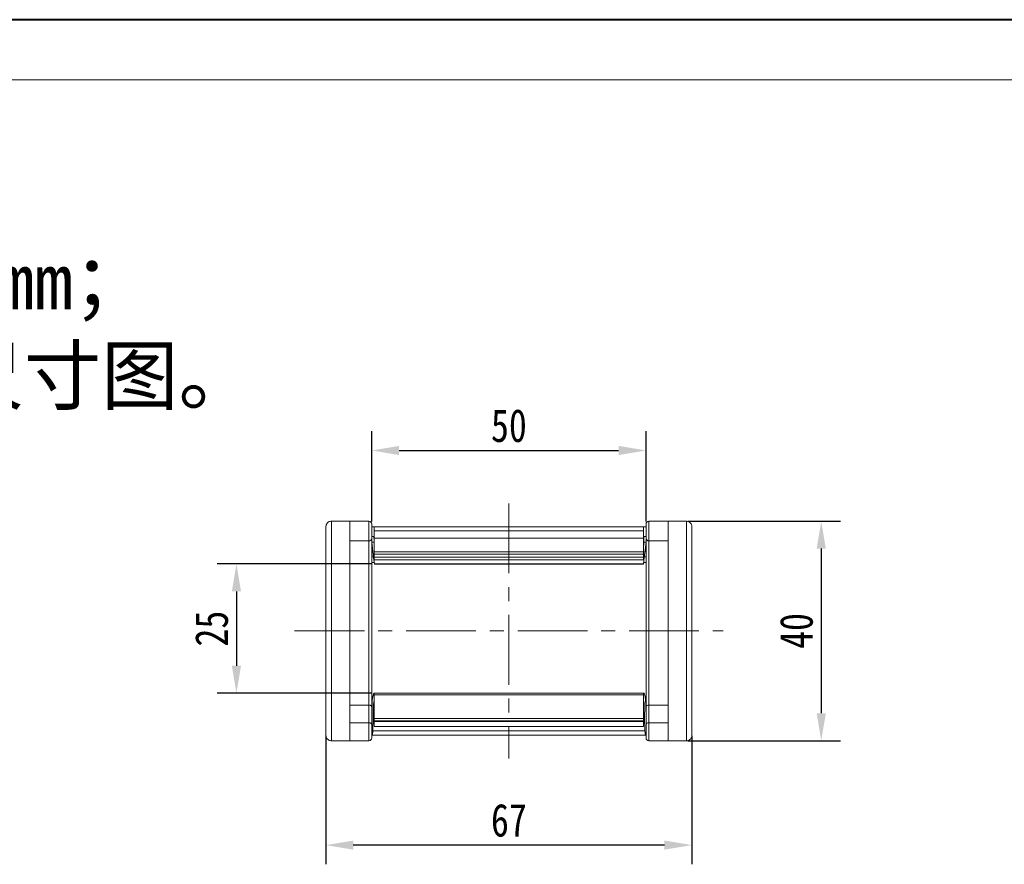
# Model space of a CAD drawing. Header units: millimetres. Extents: x 2548 to 3470, y -441 to 211.
# Tile 10 of 49: x 2798 to 2977, y 57 to 211. Entities that reach past the tile are written whole.
import ezdxf

# ---------------------------------------------------------------- set-up
doc = ezdxf.new("R2010")
doc.units = ezdxf.units.MM
doc.linetypes.add('CENTERX2', pattern=[20.32, 12.7, -2.54, 2.54, -2.54])
doc.styles.get("Standard").update_dxf_attribs({"font": '仿宋_GB2312.ttf', "width": 0.8})
doc.styles.add('样式 6', font='仿宋_GB2312.ttf')
doc.dimstyles.new('副本 ISO-25.1', dxfattribs={"dimtxt": 6, "dimasz": 5, "dimexe": 3.5, "dimexo": 0.625, "dimgap": 1.5, "dimtad": 1, "dimdsep": 46, "dimtxsty": 'Standard', "dimcen": 2.5, "dimadec": 0, "dimazin": 0, "dimtfac": 1, "dimtmove": 0, "dimatfit": 3, "dimfxl": 0, "dimarcsym": 0})

# ---------------------------------------------------------------- blocks, each defined once
blk = doc.blocks.new('*D580')
at = {"color": 0, "lineweight": -2}
for p, q in [((2861.73, 111.75), (2833.53, 111.75)), ((2837.03, 106.75), (2837.03, 93.19)), ((2861.73, 88.19), (2833.53, 88.19))]:
    blk.add_line(p, q, dxfattribs=at)
at = {"color": 0, "lineweight": 9}
for points in [[(2836.2, 106.75), (2837.87, 106.75), (2837.03, 111.75)], [(2836.2, 93.19), (2837.87, 93.19), (2837.03, 88.19)]]:
    blk.add_solid(points, dxfattribs=at)
at = {"layer": 'Defpoints', "color": 0, "lineweight": 9}
for p in [(2862.36, 111.75), (2837.03, 88.19), (2862.36, 88.19)]:
    blk.add_point(p, dxfattribs=at)
at = {"color": 0, "lineweight": 9, "insert": (2832.53, 99.97), "char_height": 6, "attachment_point": 5, "rotation": 90}
blk.add_mtext('25', dxfattribs=at)
blk = doc.blocks.new('*D581')
at = {"color": 0, "lineweight": -2}
for p, q in [((2861.68, 119.5), (2861.68, 135.93)), ((2911.68, 119.5), (2911.68, 135.93)), ((2866.68, 132.43), (2906.68, 132.43))]:
    blk.add_line(p, q, dxfattribs=at)
at = {"color": 0, "lineweight": 9}
for points in [[(2866.68, 133.26), (2866.68, 131.59), (2861.68, 132.43)], [(2906.68, 133.26), (2906.68, 131.59), (2911.68, 132.43)]]:
    blk.add_solid(points, dxfattribs=at)
at = {"layer": 'Defpoints', "color": 0, "lineweight": 9}
for p in [(2911.68, 132.43), (2861.68, 118.88), (2911.68, 118.88)]:
    blk.add_point(p, dxfattribs=at)
at = {"color": 0, "lineweight": 9, "insert": (2886.68, 136.93), "char_height": 6, "attachment_point": 5}
blk.add_mtext('50', dxfattribs=at)
blk = doc.blocks.new('*D582')
at = {"color": 0, "lineweight": -2}
for p, q in [((2919.31, 119.54), (2947.09, 119.54)), ((2943.59, 114.54), (2943.59, 84.54)), ((2919.31, 79.54), (2947.09, 79.54))]:
    blk.add_line(p, q, dxfattribs=at)
at = {"color": 0, "lineweight": 9}
for points in [[(2942.76, 114.54), (2944.43, 114.54), (2943.59, 119.54)], [(2942.76, 84.54), (2944.43, 84.54), (2943.59, 79.54)]]:
    blk.add_solid(points, dxfattribs=at)
at = {"layer": 'Defpoints', "color": 0, "lineweight": 9}
for p in [(2918.68, 119.54), (2918.68, 79.54), (2943.59, 79.54)]:
    blk.add_point(p, dxfattribs=at)
at = {"color": 0, "lineweight": 9, "insert": (2939.09, 99.54), "char_height": 6, "attachment_point": 5, "rotation": 90}
blk.add_mtext('40', dxfattribs=at)
blk = doc.blocks.new('*D583')
at = {"color": 0, "lineweight": -2}
for p, q in [((2853.33, 80.42), (2853.33, 57.02)), ((2920.03, 80.42), (2920.03, 57.02)), ((2915.03, 60.52), (2858.33, 60.52))]:
    blk.add_line(p, q, dxfattribs=at)
at = {"color": 0, "lineweight": 9}
for points in [[(2858.33, 61.35), (2858.33, 59.69), (2853.33, 60.52)], [(2915.03, 61.35), (2915.03, 59.69), (2920.03, 60.52)]]:
    blk.add_solid(points, dxfattribs=at)
at = {"layer": 'Defpoints', "color": 0, "lineweight": 9}
for p in [(2853.33, 81.05), (2920.03, 81.05), (2853.33, 60.52)]:
    blk.add_point(p, dxfattribs=at)
at = {"color": 0, "lineweight": 9, "insert": (2886.68, 65.02), "char_height": 6, "attachment_point": 5}
blk.add_mtext('67', dxfattribs=at)

msp = doc.modelspace()

# ---------------------------------------------------------------- linework, layer by layer
at = {"color": 7, "lineweight": 40}
msp.add_line((3470.338, 210.925), (2548.099, 210.925), dxfattribs=at)
at = {"color": 7, "lineweight": 13}
msp.add_line((3459.359, 199.946), (2602.994, 199.946), dxfattribs=at)
at = {"color": 1, "linetype": 'CENTERX2', "lineweight": 13}
for p, q in [((2886.682, 122.769), (2886.682, 76.304)), ((2847.641, 99.537), (2925.722, 99.537))]:
    msp.add_line(p, q, dxfattribs=at)
at = {"color": 7, "linetype": 'Continuous', "lineweight": 15}
for p, q in [((2853.332, 118.533), (2853.332, 118.538)), ((2853.332, 118.533), (2853.332, 80.54)), ((2854.332, 79.538), (2854.332, 119.535)), ((2854.682, 119.537), (2857.682, 119.537)), ((2857.682, 79.537), (2857.682, 119.537)), ((2861.182, 119.537), (2857.682, 119.537)), ((2861.182, 119.537), (2861.182, 115.971)), ((2861.682, 116.363), (2861.682, 119.037)), ((2861.682, 118.537), (2862.132, 118.537)), ((2862.132, 118.537), (2911.232, 118.537)), ((2862.132, 117.804), (2862.132, 118.537)), ((2911.232, 118.537), (2911.232, 117.804)), ((2911.232, 118.537), (2911.682, 118.537)), ((2911.682, 116.363), (2911.682, 119.037)), ((2912.182, 119.537), (2912.182, 115.971)), ((2912.182, 119.537), (2915.682, 119.537)), ((2915.682, 79.537), (2915.682, 119.537)), ((2918.682, 119.537), (2915.682, 119.537)), ((2919.032, 79.538), (2919.032, 119.535)), ((2920.032, 118.533), (2920.031, 118.538)), ((2920.032, 118.533), (2920.032, 80.54)), ((2862.048, 116.737), (2861.682, 116.737)), ((2911.232, 117.804), (2862.132, 117.804)), ((2862.132, 117.804), (2862.132, 116.438)), ((2911.232, 116.438), (2911.232, 117.804)), ((2911.682, 116.737), (2911.315, 116.737)), ((2857.682, 115.971), (2861.182, 115.971)), ((2861.182, 115.971), (2861.182, 86.038)), ((2861.682, 85.717), (2861.682, 116.363)), ((2861.682, 115.737), (2862.025, 112.937)), ((2862.109, 115.737), (2861.682, 115.737)), ((2861.767, 115.037), (2861.682, 115.037)), ((2862.113, 115.541), (2862.101, 116.151)), ((2911.232, 116.438), (2862.132, 116.438)), ((2862.132, 116.438), (2862.132, 113.942)), ((2911.232, 113.942), (2911.232, 116.438)), ((2911.262, 116.151), (2911.25, 115.541)), ((2911.682, 115.737), (2911.254, 115.737)), ((2911.338, 112.937), (2911.682, 115.737)), ((2911.596, 115.037), (2911.682, 115.037)), ((2911.682, 85.717), (2911.682, 116.363)), ((2915.682, 115.971), (2912.182, 115.971)), ((2912.182, 115.971), (2912.182, 86.038)), ((2861.89, 114.037), (2861.682, 114.037)), ((2861.682, 113.037), (2862.013, 113.037)), ((2862.132, 113.558), (2862.132, 113.942)), ((2862.132, 113.942), (2911.232, 113.942)), ((2911.232, 113.558), (2862.132, 113.558)), ((2862.132, 113.558), (2862.132, 112.963)), ((2911.232, 113.942), (2911.232, 113.558)), ((2911.232, 112.963), (2911.232, 113.558)), ((2911.35, 113.037), (2911.682, 113.037)), ((2911.473, 114.037), (2911.682, 114.037)), ((2862.136, 112.037), (2861.682, 112.037)), ((2862.025, 112.937), (2862.171, 111.752)), ((2862.025, 112.937), (2862.132, 112.937)), ((2862.132, 112.963), (2911.232, 112.963)), ((2862.132, 112.501), (2862.132, 112.963)), ((2862.132, 112.501), (2911.232, 112.501)), ((2862.171, 111.752), (2886.682, 111.752)), ((2862.171, 111.752), (2862.174, 111.723)), ((2862.174, 111.723), (2886.682, 111.723)), ((2862.176, 111.711), (2862.174, 111.723)), ((2862.176, 111.711), (2886.682, 111.711)), ((2886.682, 111.752), (2911.192, 111.752)), ((2886.682, 111.723), (2911.189, 111.723)), ((2886.682, 111.711), (2911.187, 111.711)), ((2911.189, 111.723), (2911.187, 111.711)), ((2911.189, 111.723), (2911.192, 111.752)), ((2911.192, 111.752), (2911.338, 112.937)), ((2911.682, 112.037), (2911.227, 112.037)), ((2911.232, 112.963), (2911.232, 112.501)), ((2911.338, 112.937), (2911.232, 112.937)), ((2862.111, 88.186), (2862.132, 88.186)), ((2862.132, 88.186), (2911.232, 88.186)), ((2862.132, 87.909), (2862.132, 88.186)), ((2911.232, 88.186), (2911.232, 87.909)), ((2911.232, 88.186), (2911.252, 88.186)), ((2861.682, 87.037), (2861.803, 87.037)), ((2861.75, 86.12), (2861.682, 83.468)), ((2911.232, 87.909), (2862.132, 87.909)), ((2862.132, 87.909), (2862.132, 83.57)), ((2911.232, 83.57), (2911.232, 87.909)), ((2911.56, 87.037), (2911.682, 87.037)), ((2911.682, 83.468), (2911.613, 86.12)), ((2857.682, 86.038), (2861.182, 86.038)), ((2861.182, 86.038), (2861.182, 82.822)), ((2861.748, 86.037), (2861.682, 86.037)), ((2861.682, 82.501), (2861.682, 85.717)), ((2861.722, 85.037), (2861.682, 85.037)), ((2861.895, 81.363), (2862.016, 86.025)), ((2862.132, 86.025), (2862.016, 86.025)), ((2911.347, 86.025), (2911.232, 86.025)), ((2911.347, 86.025), (2911.468, 81.363)), ((2911.682, 86.037), (2911.615, 86.037)), ((2911.641, 85.037), (2911.682, 85.037)), ((2911.682, 82.501), (2911.682, 85.717)), ((2915.682, 86.038), (2912.182, 86.038)), ((2912.182, 86.038), (2912.182, 82.822)), ((2861.182, 82.822), (2857.682, 82.822)), ((2861.182, 82.822), (2861.182, 79.537)), ((2861.696, 84.037), (2861.682, 84.037)), ((2862.132, 83.57), (2911.232, 83.57)), ((2862.132, 83.168), (2862.132, 83.57)), ((2911.232, 83.168), (2862.132, 83.168)), ((2862.132, 83.029), (2862.132, 83.168)), ((2862.132, 82.135), (2862.132, 83.029)), ((2862.132, 83.029), (2911.232, 83.029)), ((2911.232, 83.57), (2911.232, 83.168)), ((2911.232, 83.168), (2911.232, 83.029)), ((2911.232, 83.029), (2911.232, 82.135)), ((2911.667, 84.037), (2911.682, 84.037)), ((2912.182, 82.822), (2912.182, 79.537)), ((2912.182, 82.822), (2915.682, 82.822)), ((2861.682, 80.037), (2861.682, 82.501)), ((2861.895, 81.363), (2911.468, 81.363)), ((2862.132, 82.135), (2911.232, 82.135)), ((2911.232, 82.135), (2862.132, 82.135)), ((2862.132, 82.135), (2862.132, 82.135)), ((2911.232, 82.135), (2911.232, 82.135)), ((2911.682, 80.037), (2911.682, 82.501)), ((2853.332, 80.535), (2853.332, 80.54)), ((2854.682, 79.537), (2857.682, 79.537)), ((2857.682, 79.537), (2861.182, 79.537)), ((2861.751, 80.537), (2861.682, 80.537)), ((2911.612, 80.537), (2861.751, 80.537)), ((2911.682, 80.537), (2911.612, 80.537)), ((2915.682, 79.537), (2912.182, 79.537)), ((2918.682, 79.537), (2915.682, 79.537)), ((2920.031, 80.535), (2920.032, 80.54))]:
    msp.add_line(p, q, dxfattribs=at)
at = {"color": 7, "linetype": 'Continuous', "lineweight": 15, "flags": 128}
for points in [[(2861.682, 85.717), (2861.672, 85.779), (2861.643, 85.84), (2861.597, 85.895), (2861.535, 85.944), (2861.459, 85.984), (2861.373, 86.014), (2861.279, 86.032), (2861.182, 86.038)], [(2911.682, 85.717), (2911.691, 85.779), (2911.72, 85.84), (2911.766, 85.895), (2911.828, 85.944), (2911.904, 85.984), (2911.99, 86.014), (2912.084, 86.032), (2912.182, 86.038)], [(2861.182, 82.822), (2861.279, 82.816), (2861.373, 82.798), (2861.459, 82.768), (2861.535, 82.728), (2861.597, 82.679), (2861.643, 82.624), (2861.672, 82.564), (2861.682, 82.501)], [(2912.182, 82.822), (2912.084, 82.816), (2911.99, 82.798), (2911.904, 82.768), (2911.828, 82.728), (2911.766, 82.679), (2911.72, 82.624), (2911.691, 82.564), (2911.682, 82.501)]]:
    msp.add_lwpolyline(points, dxfattribs=at)
at = {"color": 7, "linetype": 'Continuous', "lineweight": 15}
for centre, radius, start, end in [((2861.182, 119.037), 0.5, 0, 90), ((2912.182, 119.037), 0.5, 90, 180), ((2861.23, 116.425), 0.456, 263.89909, 352.195), ((2912.133, 116.425), 0.456, 187.805, 276.10091), ((2861.182, 80.037), 0.5, 270, 0), ((2912.182, 80.037), 0.5, 180, 270)]:
    msp.add_arc(centre, radius, start, end, dxfattribs=at)
for centre, major_axis, ratio, start_param, end_param in [((2862.048, 115.937), (0, 0.8), 0.0687747, 4.9833358, 6.2831853), ((2911.315, 115.937), (0, 0.8), 0.0687747, 0, 1.2998495), ((2862.285, 116.237), (0, 2.6), 0.0687747, 1.8417432, 2.1113775), ((2911.078, 116.237), (0, 2.6), 0.0687747, 4.1718078, 4.4414421), ((2862.111, 85.686), (0, 2.5), 0.1467498, 0, 1.3962634), ((2911.252, 85.686), (0, 2.5), 0.1467498, 4.8869219, 6.2831853), ((2862.132, 85.886), (0, 0.8), 0.1467498, 0, 1.3962634), ((2911.232, 85.886), (0, 0.8), 0.1467498, 4.8869219, 6.2831853), ((2861.751, 81.537), (0, 1), 0.1467498, 3.1415927, 4.5378561), ((2911.612, 81.537), (0, 1), 0.1467498, 1.7453293, 3.1415927)]:
    msp.add_ellipse(centre, major_axis=major_axis, ratio=ratio, start_param=start_param, end_param=end_param, dxfattribs=at)
for points, knots in [([(2853.332, 118.538), (2853.332, 118.551), (2853.334, 118.675), (2853.385, 118.911), (2853.563, 119.203), (2853.823, 119.416), (2854.097, 119.521), (2854.266, 119.531), (2854.332, 119.535)], [0, 0, 0, 0, 0.0234843, 0.2373073, 0.4510924, 0.6637685, 0.8705553, 1, 1, 1, 1]), ([(2854.332, 119.535), (2854.353, 119.535), (2854.474, 119.536), (2854.587, 119.537), (2854.68, 119.537), (2854.682, 119.537)], [0, 0, 0, 0, 0.1753698, 0.9879129, 1, 1, 1, 1]), ([(2919.032, 119.535), (2919.01, 119.535), (2918.889, 119.536), (2918.776, 119.537), (2918.683, 119.537), (2918.682, 119.537)], [0, 0, 0, 0, 0.17536982, 0.98791285, 1, 1, 1, 1]), ([(2920.031, 118.538), (2920.031, 118.551), (2920.029, 118.675), (2919.978, 118.911), (2919.8, 119.203), (2919.54, 119.416), (2919.266, 119.521), (2919.097, 119.531), (2919.032, 119.535)], [0, 0, 0, 0, 0.0234843, 0.2373073, 0.4510924, 0.6637685, 0.8705553, 1, 1, 1, 1]), ([(2854.332, 79.538), (2854.295, 79.539), (2854.182, 79.544), (2853.972, 79.594), (2853.718, 79.729), (2853.496, 79.959), (2853.356, 80.242), (2853.339, 80.444), (2853.332, 80.535)], [0, 0, 0, 0, 0.0736104, 0.2252813, 0.4127189, 0.6160541, 0.826783, 1, 1, 1, 1]), ([(2854.682, 79.537), (2854.68, 79.537), (2854.587, 79.537), (2854.474, 79.537), (2854.353, 79.538), (2854.332, 79.538)], [0, 0, 0, 0, 0.0120871, 0.8246302, 1, 1, 1, 1]), ([(2918.682, 79.537), (2918.683, 79.537), (2918.776, 79.537), (2918.889, 79.537), (2919.01, 79.538), (2919.032, 79.538)], [0, 0, 0, 0, 0.0120871, 0.8246302, 1, 1, 1, 1]), ([(2919.032, 79.538), (2919.068, 79.539), (2919.181, 79.544), (2919.391, 79.594), (2919.645, 79.729), (2919.867, 79.959), (2920.007, 80.242), (2920.024, 80.444), (2920.031, 80.535)], [0, 0, 0, 0, 0.0736104, 0.2252813, 0.4127189, 0.6160541, 0.826783, 1, 1, 1, 1])]:
    msp.add_open_spline(points, degree=3, knots=knots, dxfattribs=at)

# ---------------------------------------------------------------- texts
at = {"insert": (2643.582, 185.657), "char_height": 10.31622, "attachment_point": 1, "style": '样式 6'}
msp.add_mtext('        技术要求\\P1.允许装载直径最大{\\fISOCPEUR|b0|i0|c0|p34;%%C}22mm；\\P2.安装孔尺寸见下接头尺寸图。', dxfattribs=at)

# ---------------------------------------------------------------- dimensions: what is measured, and where the dimension line sits
at = {"color": 5, "lineweight": 9}
dim = msp.add_linear_dim(base=(2911.682, 132.427), p1=(2861.682, 118.875), p2=(2911.682, 118.875), dimstyle='副本 ISO-25.1', dxfattribs=at)
dim.commit()
dim.dimension.update_dxf_attribs({"geometry": '*D581', "text_midpoint": (2886.682, 136.927)})
dim = msp.add_linear_dim(base=(2943.594, 79.537), p1=(2918.682, 119.537), p2=(2918.682, 79.537), angle=90, dimstyle='副本 ISO-25.1', dxfattribs=at)
dim.commit()
dim.dimension.update_dxf_attribs({"geometry": '*D582', "text_midpoint": (2939.094, 99.537)})
dim = msp.add_linear_dim(base=(2837.033, 88.186), p1=(2862.358, 111.752), p2=(2862.358, 88.186), angle=90, text='25', dimstyle='副本 ISO-25.1', dxfattribs=at)
dim.commit()
dim.dimension.update_dxf_attribs({"geometry": '*D580', "text_midpoint": (2832.533, 99.969)})
dim = msp.add_linear_dim(base=(2853.332, 60.52), p1=(2920.032, 81.048), p2=(2853.332, 81.048), text='67', dimstyle='副本 ISO-25.1', dxfattribs=at)
dim.commit()
dim.dimension.update_dxf_attribs({"geometry": '*D583', "text_midpoint": (2886.682, 65.02)})

doc.saveas('drawing.dxf')
